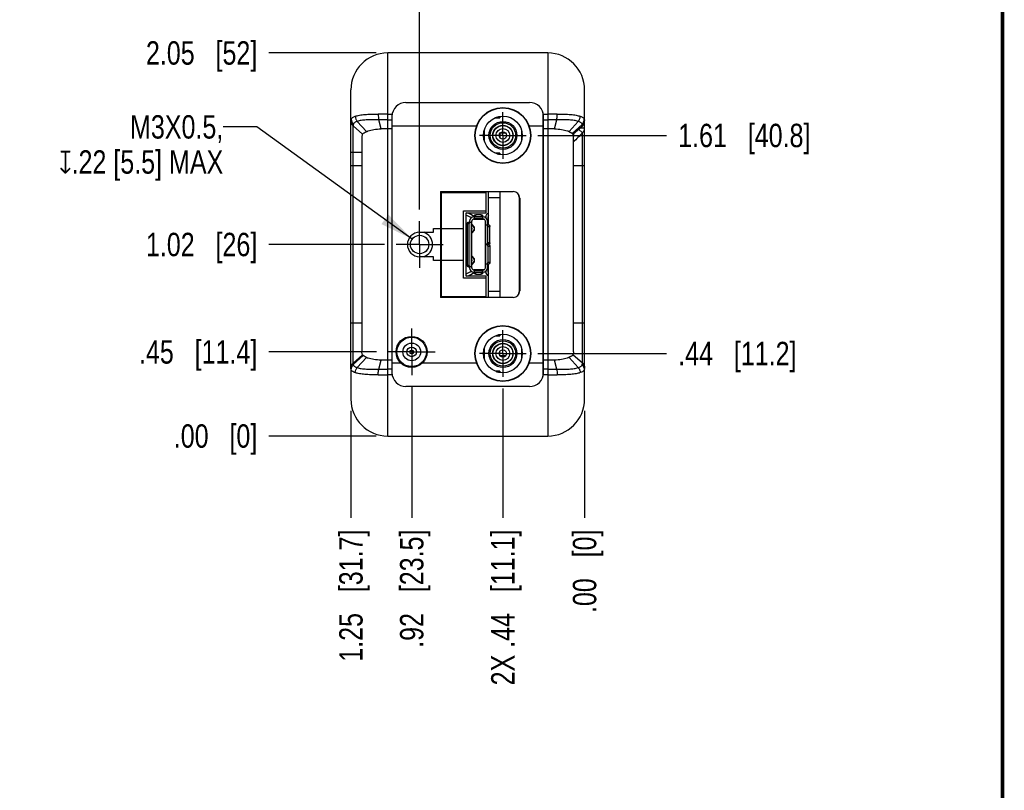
# Model space of a CAD drawing. Header units: inches. Extents: x 0.2 to 16.8, y 0.2 to 10.8.
# Tile 9 of 10: x 11.5 to 16.8, y 3 to 7.1. Entities that reach past the tile are written whole.
import ezdxf

# ---------------------------------------------------------------- set-up
doc = ezdxf.new("R2010")
doc.units = ezdxf.units.IN
doc.header["$LTSCALE"] = 0.935
doc.header["$MEASUREMENT"] = 0
doc.linetypes.add('CENTER', pattern=[0.6, 0.375, -0.075, 0.075, -0.075])
doc.layers.get('0').update_dxf_attribs({"linetype": 'CONTINUOUS'})
for name, color, linetype in [('DEFAULT_1', 7, 'CENTER'), ('DETAIL', 7, 'CONTINUOUS'), ('DIMENSIONS', 7, 'CONTINUOUS')]:
    doc.layers.add(name, color=color, linetype=linetype)
doc.styles.get("Standard").update_dxf_attribs({"font": 'txt', "width": 0.8})
doc.dimstyles.new('DIMSTYLE_2', dxfattribs={"dimtxt": 0.125, "dimasz": 0.18, "dimexe": 0.125, "dimexo": 0.0625, "dimgap": 0.03125, "dimtad": 0, "dimtih": 1, "dimtoh": 1, "dimzin": 4, "dimdsep": 46, "dimtxsty": 'STANDARD', "dimblk": '_FILLED', "dimblk1": '_FILLED', "dimblk2": '_FILLED', "dimcen": 0.09, "dimadec": 0, "dimazin": 0, "dimtp": 0.01, "dimtm": 0.01, "dimtfac": 1, "dimtofl": 0, "dimtmove": 0, "dimatfit": 3, "dimldrblk": '_FILLED', "dimfxl": 1, "dimtolj": 1, "dimtzin": 4, "dimarcsym": 0})
doc.dimstyles.get("Standard").update_dxf_attribs({"dimtxt": 0.125, "dimasz": 0.18, "dimexe": 0.125, "dimexo": 0.0625, "dimgap": 0.09, "dimtad": 0, "dimtih": 1, "dimtoh": 1, "dimdec": 3, "dimzin": 4, "dimdsep": 46, "dimtxsty": 'STANDARD', "dimblk": '_FILLED', "dimblk1": '_FILLED', "dimblk2": '_FILLED', "dimcen": 0.09, "dimadec": 0, "dimazin": 0, "dimtol": 1, "dimtp": 0.01, "dimtm": 0.01, "dimtfac": 1, "dimtdec": 3, "dimtofl": 0, "dimtmove": 0, "dimatfit": 3, "dimldrblk": '_FILLED', "dimfxl": 1, "dimtolj": 1, "dimtzin": 4, "dimarcsym": 0})

# ---------------------------------------------------------------- blocks, each defined once
blk = doc.blocks.new('*D3')
at = {"layer": 'DIMENSIONS', "color": 2, "linetype": 'CONTINUOUS'}
blk.add_line((13.4497, 5.8869), (12.8327, 5.8869), dxfattribs=at)
at = {"layer": 'DIMENSIONS', "color": 2, "linetype": 'CONTINUOUS', "insert": (12.7702, 5.9494), "char_height": 0.125, "width": 0.925, "attachment_point": 3, "line_spacing_factor": 0.9}
blk.add_mtext('1.02{\\Ftxt.shx;\\W1.000000;\\H0.125000; }[26]', dxfattribs=at)
blk = doc.blocks.new('_FILLED')
at = {"color": 0, "linetype": 'BYBLOCK'}
blk.add_solid([(0, 0), (-1, 0.174), (-1, -0.174)], dxfattribs=at)
blk = doc.blocks.new('*D4')
at = {"layer": 'DIMENSIONS', "color": 2, "linetype": 'CONTINUOUS'}
blk.add_line((13.4045, 4.8633), (12.8327, 4.8633), dxfattribs=at)
at = {"layer": 'DIMENSIONS', "color": 2, "linetype": 'CONTINUOUS', "insert": (12.7702, 4.9258), "char_height": 0.125, "width": 0.725, "attachment_point": 3, "line_spacing_factor": 0.9}
blk.add_mtext('.00{\\Ftxt.shx;\\W1.000000;\\H0.125000; }[0]', dxfattribs=at)
blk = doc.blocks.new('*D5')
at = {"layer": 'DIMENSIONS', "color": 2, "linetype": 'CONTINUOUS'}
blk.add_line((13.4045, 6.9106), (12.8327, 6.9106), dxfattribs=at)
at = {"layer": 'DIMENSIONS', "color": 2, "linetype": 'CONTINUOUS', "insert": (12.7702, 6.9731), "char_height": 0.125, "width": 0.925, "attachment_point": 3, "line_spacing_factor": 0.9}
blk.add_mtext('2.05{\\Ftxt.shx;\\W1.000000;\\H0.125000; }[52]', dxfattribs=at)
blk = doc.blocks.new('*D6')
at = {"layer": 'DIMENSIONS', "color": 2, "linetype": 'CONTINUOUS'}
blk.add_line((13.4072, 5.3129), (12.8327, 5.3129), dxfattribs=at)
at = {"layer": 'DIMENSIONS', "color": 2, "linetype": 'CONTINUOUS', "insert": (12.7702, 5.3754), "char_height": 0.125, "width": 1.025, "attachment_point": 3, "line_spacing_factor": 0.9}
blk.add_mtext('.45{\\Ftxt.shx;\\W1.000000;\\H0.125000; }[11.4]', dxfattribs=at)
blk = doc.blocks.new('*D7')
at = {"layer": 'DIMENSIONS', "color": 2, "linetype": 'CONTINUOUS'}
blk.add_line((14.2692, 5.3043), (14.9557, 5.3043), dxfattribs=at)
at = {"layer": 'DIMENSIONS', "color": 2, "linetype": 'CONTINUOUS', "insert": (15.0182, 5.3668), "char_height": 0.125, "width": 1.025, "attachment_point": 1, "line_spacing_factor": 0.9}
blk.add_mtext('.44{\\Ftxt.shx;\\W1.000000;\\H0.125000; }[11.2]', dxfattribs=at)
blk = doc.blocks.new('*D8')
at = {"layer": 'DIMENSIONS', "color": 2, "linetype": 'CONTINUOUS'}
blk.add_line((14.2692, 6.4696), (14.9557, 6.4696), dxfattribs=at)
at = {"layer": 'DIMENSIONS', "color": 2, "linetype": 'CONTINUOUS', "insert": (15.0182, 6.5321), "char_height": 0.125, "width": 1.125, "attachment_point": 1, "line_spacing_factor": 0.9}
blk.add_mtext('1.61{\\Ftxt.shx;\\W1.000000;\\H0.125000; }[40.8]', dxfattribs=at)
blk = doc.blocks.new('*D9')
at = {"layer": 'DIMENSIONS', "color": 2, "linetype": 'CONTINUOUS'}
blk.add_line((14.0817, 5.1167), (14.0817, 4.4258), dxfattribs=at)
at = {"layer": 'DIMENSIONS', "color": 2, "linetype": 'CONTINUOUS', "insert": (14.0192, 4.3633), "char_height": 0.125, "width": 1.325, "attachment_point": 3, "rotation": 90, "line_spacing_factor": 0.9}
blk.add_mtext('2X .44{\\Ftxt.shx;\\W1.000000;\\H0.125000; }[11.1]', dxfattribs=at)
blk = doc.blocks.new('*D10')
at = {"layer": 'DIMENSIONS', "color": 2, "linetype": 'CONTINUOUS'}
blk.add_line((14.5182, 4.9977), (14.5182, 4.4258), dxfattribs=at)
at = {"layer": 'DIMENSIONS', "color": 2, "linetype": 'CONTINUOUS', "insert": (14.4557, 4.3633), "char_height": 0.125, "width": 0.725, "attachment_point": 3, "rotation": 90, "line_spacing_factor": 0.9}
blk.add_mtext('.00{\\Ftxt.shx;\\W1.000000;\\H0.125000; }[0]', dxfattribs=at)
blk = doc.blocks.new('*D11')
at = {"layer": 'DIMENSIONS', "color": 2, "linetype": 'CONTINUOUS'}
blk.add_line((13.5948, 5.1254), (13.5948, 4.4258), dxfattribs=at)
at = {"layer": 'DIMENSIONS', "color": 2, "linetype": 'CONTINUOUS', "insert": (13.5323, 4.3633), "char_height": 0.125, "width": 1.025, "attachment_point": 3, "rotation": 90, "line_spacing_factor": 0.9}
blk.add_mtext('.92{\\Ftxt.shx;\\W1.000000;\\H0.125000; }[23.5]', dxfattribs=at)
blk = doc.blocks.new('*D12')
at = {"layer": 'DIMENSIONS', "color": 2, "linetype": 'CONTINUOUS'}
blk.add_line((13.2702, 4.9977), (13.2702, 4.4258), dxfattribs=at)
at = {"layer": 'DIMENSIONS', "color": 2, "linetype": 'CONTINUOUS', "insert": (13.2077, 4.3633), "char_height": 0.125, "width": 1.125, "attachment_point": 3, "rotation": 90, "line_spacing_factor": 0.9}
blk.add_mtext('1.25{\\Ftxt.shx;\\W1.000000;\\H0.125000; }[31.7]', dxfattribs=at)
blk = doc.blocks.new('*D13')
at = {"layer": 'DIMENSIONS', "color": 2, "linetype": 'CONTINUOUS'}
blk.add_line((13.6373, 6.0745), (13.6373, 7.3481), dxfattribs=at)
at = {"layer": 'DIMENSIONS', "color": 2, "linetype": 'CONTINUOUS', "insert": (13.5748, 7.4106), "char_height": 0.125, "width": 1.025, "attachment_point": 1, "rotation": 90, "line_spacing_factor": 0.9}
blk.add_mtext('.88{\\Ftxt.shx;\\W1.000000;\\H0.125000; }[22.4]', dxfattribs=at)

msp = doc.modelspace()

# ---------------------------------------------------------------- linework, layer by layer
at = {"color": 9, "linetype": 'CONTINUOUS'}
for p, q in [((13.467, 4.8633), (13.467, 6.9106)), ((14.3213, 6.9106), (14.3213, 4.8633)), ((13.467, 6.5842), (13.4906, 6.5842)), ((14.2977, 6.5842), (14.3213, 6.5842)), ((13.2702, 6.5562), (13.2716, 6.5562)), ((13.2817, 5.2525), (13.2817, 6.5213)), ((13.4211, 6.5536), (13.419, 6.5536)), ((13.467, 6.5536), (13.4211, 6.5536)), ((13.467, 6.5536), (13.4895, 6.5536)), ((14.2989, 6.5536), (14.3213, 6.5536)), ((14.3693, 6.5536), (14.3213, 6.5536)), ((14.452, 6.4806), (14.5053, 6.5291)), ((14.5167, 6.5562), (14.5182, 6.5562)), ((14.518, 6.5516), (14.5182, 6.5491)), ((13.4895, 6.5208), (13.9433, 6.5208)), ((14.2203, 6.5208), (14.2995, 6.5208)), ((14.5067, 6.4829), (14.486, 6.5033)), ((14.4941, 6.5104), (14.5182, 6.5104)), ((14.5067, 5.2525), (14.5067, 6.4829)), ((13.3292, 6.3791), (13.2702, 6.3791)), ((14.0044, 6.1381), (14.0664, 6.1381)), ((13.8723, 6.0661), (13.992, 6.0661)), ((13.8926, 5.9991), (13.9022, 5.9991)), ((13.9133, 6.007), (13.9133, 5.7669)), ((13.973, 6.0253), (13.9297, 6.0253)), ((13.9376, 6.0362), (13.9376, 6.0459)), ((13.9651, 6.0459), (13.9651, 6.0362)), ((13.9912, 5.8879), (13.9912, 5.9913)), ((14.0022, 5.9834), (14.0119, 5.9834)), ((14.0119, 5.8958), (14.0022, 5.8958)), ((13.9912, 5.7826), (13.9912, 5.886)), ((14.0022, 5.8781), (14.0119, 5.8781)), ((14.0119, 5.7905), (14.0022, 5.7905)), ((13.9022, 5.7747), (13.8926, 5.7747)), ((13.9297, 5.7486), (13.973, 5.7486)), ((13.9376, 5.728), (13.9376, 5.7377)), ((13.9651, 5.7377), (13.9651, 5.728)), ((13.992, 5.7078), (13.8723, 5.7078)), ((14.0664, 5.6358), (14.0044, 5.6358)), ((13.3292, 5.4667), (13.2702, 5.4667)), ((14.5182, 5.4667), (14.4591, 5.4667)), ((13.3363, 5.2933), (13.2831, 5.2448)), ((14.484, 5.2288), (14.4352, 5.2827)), ((13.2703, 5.2223), (13.2702, 5.2248)), ((13.2716, 5.2176), (13.2702, 5.2176)), ((13.419, 5.2203), (13.467, 5.2203)), ((13.4895, 5.2203), (13.467, 5.2203)), ((13.5436, 5.2531), (13.4895, 5.2531)), ((13.9433, 5.2531), (13.6459, 5.2531)), ((14.2995, 5.2531), (14.2203, 5.2531)), ((14.3213, 5.2203), (14.2989, 5.2203)), ((14.3213, 5.2203), (14.368, 5.2203)), ((14.368, 5.2203), (14.3693, 5.2203)), ((14.5182, 5.2176), (14.5167, 5.2176)), ((13.4906, 5.1897), (13.467, 5.1897)), ((14.3213, 5.1897), (14.2977, 5.1897))]:
    msp.add_line(p, q, dxfattribs=at)
at = {"color": 6, "linetype": 'CONTINUOUS'}
for p, q in [((14.3213, 6.9106), (13.467, 6.9106)), ((13.5643, 6.646), (14.2241, 6.646)), ((13.3532, 6.4911), (13.3042, 6.545)), ((13.4312, 6.5054), (13.419, 6.5536)), ((13.4895, 6.5712), (13.4895, 5.2027)), ((14.2989, 5.2027), (14.2989, 6.5712)), ((14.3572, 6.5054), (14.3693, 6.5536)), ((14.4352, 6.4911), (14.484, 6.545)), ((13.4895, 6.5054), (13.4313, 6.5054)), ((14.3571, 6.5054), (14.2989, 6.5054)), ((14.4477, 6.4836), (14.452, 6.4806)), ((14.4591, 6.4799), (14.4591, 6.4649)), ((13.3292, 6.4603), (13.3292, 5.3136)), ((14.4591, 5.3136), (14.4591, 6.4603)), ((13.3326, 5.297), (13.2817, 5.2525)), ((13.3043, 5.2288), (13.3532, 5.2827)), ((13.3406, 5.2903), (13.3363, 5.2933)), ((13.419, 5.2203), (13.4312, 5.2685)), ((13.4895, 5.2685), (13.4313, 5.2685)), ((14.3571, 5.2685), (14.2989, 5.2685)), ((14.3693, 5.2203), (14.3572, 5.2685)), ((14.5067, 5.2525), (14.4557, 5.297)), ((13.2702, 5.2247), (13.2702, 5.2259)), ((14.2241, 5.1279), (13.5643, 5.1279)), ((13.467, 4.8633), (14.3213, 4.8633))]:
    msp.add_line(p, q, dxfattribs=at)
at = {"color": 7, "linetype": 'CONTINUOUS'}
for p, q in [((13.2702, 5.2259), (13.2702, 6.7137)), ((14.5182, 5.0602), (14.5182, 6.7137)), ((14.2951, 6.5923), (14.2951, 5.1816)), ((13.2818, 6.5213), (13.3326, 6.4769)), ((14.0413, 6.5643), (14.0664, 6.5643)), ((14.0506, 6.5671), (14.0664, 6.5671)), ((14.0664, 6.5718), (14.0664, 6.5643)), ((14.4557, 6.4769), (14.5065, 6.5213)), ((13.9837, 6.4381), (13.9837, 6.5011)), ((14.0664, 6.4817), (14.0664, 6.4579)), ((14.0971, 6.4822), (14.0672, 6.4822)), ((14.1806, 6.4996), (14.1806, 6.4396)), ((14.1833, 6.4822), (14.1806, 6.4822)), ((14.0664, 6.3753), (14.0396, 6.3753)), ((14.0505, 6.3722), (14.0664, 6.3722)), ((14.0664, 6.3753), (14.0664, 6.3676)), ((13.3292, 6.3072), (13.2702, 6.3072)), ((14.5182, 6.3072), (14.4591, 6.3072)), ((13.7491, 6.1696), (13.7491, 5.6043)), ((13.7542, 6.1645), (13.7491, 6.1696)), ((13.7491, 6.1696), (14.1375, 6.1696)), ((13.7542, 5.6094), (13.7542, 6.1645)), ((13.7542, 6.1645), (13.992, 6.1645)), ((13.8814, 6.1696), (13.8814, 6.1645)), ((13.992, 6.0559), (13.992, 6.1696)), ((14.0044, 5.9913), (14.0044, 6.1696)), ((14.0664, 6.1696), (14.0664, 5.6043)), ((14.1684, 6.1401), (14.1684, 5.6338)), ((14.1721, 6.135), (14.1721, 5.6389)), ((13.8723, 5.7078), (13.8723, 6.0661)), ((13.8863, 5.7183), (13.8863, 6.0559)), ((13.8863, 6.0559), (13.992, 6.0559)), ((13.8926, 5.7747), (13.8926, 5.9991)), ((13.8971, 6.007), (13.904, 6.007)), ((13.9022, 5.7747), (13.9022, 5.9991)), ((13.904, 6.0109), (13.904, 6.007)), ((13.9068, 6.007), (13.9158, 6.007)), ((13.9158, 5.7629), (13.9158, 6.0109)), ((13.9158, 5.9952), (13.9304, 5.9795)), ((13.9297, 6.0346), (13.9276, 6.0346)), ((13.9276, 6.0228), (13.9297, 6.0228)), ((13.9276, 6.0218), (13.9816, 6.0218)), ((13.9297, 6.0228), (13.9297, 6.0414)), ((13.9297, 6.0228), (13.973, 6.0228)), ((13.9651, 6.0459), (13.9376, 6.0459)), ((13.9376, 6.0362), (13.9651, 6.0362)), ((13.973, 6.0414), (13.973, 6.0228)), ((13.9768, 6.0346), (13.973, 6.0346)), ((13.973, 6.0228), (13.9755, 6.0228)), ((13.9886, 5.7629), (13.9886, 6.0109)), ((13.9906, 6.0296), (13.9906, 6.0336)), ((14.0004, 5.9913), (14.0004, 6.0109)), ((14.0024, 6.0031), (14.0004, 6.0031)), ((14.0024, 6.0336), (14.0024, 6.0031)), ((13.6373, 5.9523), (13.7109, 5.9523)), ((13.7109, 5.9523), (13.7109, 5.9722)), ((13.7109, 5.9722), (13.7491, 5.9722)), ((13.7542, 5.9721), (13.8723, 5.9721)), ((13.9304, 5.9637), (13.9158, 5.948)), ((13.9248, 5.9829), (13.917, 5.9904)), ((13.917, 5.9528), (13.9248, 5.9603)), ((13.9304, 5.9637), (13.9304, 5.9795)), ((13.9886, 5.9913), (13.9977, 5.9913)), ((14.0004, 5.9913), (14.0073, 5.9913)), ((14.0022, 5.8958), (14.0022, 5.9834)), ((14.0119, 5.8958), (14.0119, 5.9834)), ((13.9977, 5.8879), (13.9886, 5.8879)), ((13.9886, 5.886), (13.9977, 5.886)), ((14.0006, 5.8842), (14, 5.8849)), ((14.0073, 5.8879), (14.0004, 5.8879)), ((14.0004, 5.886), (14.0073, 5.886)), ((14.0014, 5.8826), (14.0006, 5.8842)), ((14.0022, 5.8781), (14.0022, 5.7905)), ((14.0024, 5.886), (14.0024, 5.8879)), ((14.0044, 5.8879), (14.0044, 5.886)), ((14.0119, 5.8781), (14.0119, 5.7905)), ((13.7109, 5.8216), (13.6373, 5.8216)), ((13.7109, 5.8017), (13.7109, 5.8216)), ((13.7491, 5.8017), (13.7109, 5.8017)), ((13.8723, 5.8018), (13.7542, 5.8018)), ((13.9158, 5.8259), (13.9304, 5.8102)), ((13.9304, 5.7944), (13.9158, 5.7787)), ((13.9248, 5.8136), (13.917, 5.8211)), ((13.917, 5.7835), (13.9248, 5.791)), ((13.9304, 5.7944), (13.9304, 5.8102)), ((13.904, 5.7669), (13.8971, 5.7669)), ((13.904, 5.7629), (13.904, 5.7669)), ((13.9158, 5.7669), (13.9068, 5.7669)), ((13.9816, 5.7521), (13.9276, 5.7521)), ((13.9297, 5.7511), (13.9276, 5.7511)), ((13.9276, 5.7393), (13.9297, 5.7393)), ((13.973, 5.7511), (13.9297, 5.7511)), ((13.9297, 5.7325), (13.9297, 5.7511)), ((13.9651, 5.7377), (13.9376, 5.7377)), ((13.973, 5.7511), (13.973, 5.7325)), ((13.9768, 5.7511), (13.973, 5.7511)), ((13.973, 5.7393), (13.9755, 5.7393)), ((13.9977, 5.7826), (13.9886, 5.7826)), ((13.9906, 5.7443), (13.9906, 5.7403)), ((14.0073, 5.7826), (14.0004, 5.7826)), ((14.0004, 5.7629), (14.0004, 5.7826)), ((14.0004, 5.7708), (14.0024, 5.7708)), ((14.0024, 5.7708), (14.0024, 5.7403)), ((14.0044, 5.6043), (14.0044, 5.7826)), ((13.992, 5.7183), (13.8863, 5.7183)), ((13.9376, 5.728), (13.9651, 5.728)), ((13.992, 5.6043), (13.992, 5.7183)), ((13.7542, 5.6094), (13.7491, 5.6043)), ((14.1375, 5.6043), (13.7491, 5.6043)), ((13.7542, 5.6094), (13.992, 5.6094)), ((13.8814, 5.6094), (13.8814, 5.6043)), ((14.0429, 5.3989), (14.0664, 5.3989)), ((14.0493, 5.4019), (14.0664, 5.4019)), ((14.0664, 5.4054), (14.0664, 5.3989)), ((13.5869, 5.3208), (13.6027, 5.3208)), ((13.5869, 5.305), (13.5869, 5.3208)), ((13.6027, 5.3208), (13.6027, 5.305)), ((13.9837, 5.2752), (13.9837, 5.3334)), ((14.0664, 5.2926), (14.0664, 5.3163)), ((14.1806, 5.331), (14.1806, 5.2776)), ((13.6027, 5.305), (13.5869, 5.305)), ((14.0968, 5.2917), (14.0675, 5.2917)), ((14.1841, 5.2917), (14.1806, 5.2917)), ((13.2702, 5.2248), (13.2702, 5.0602)), ((14.0664, 5.21), (14.042, 5.21)), ((14.0484, 5.207), (14.0664, 5.207)), ((14.0664, 5.21), (14.0664, 5.2031)), ((14.5182, 5.2248), (14.5182, 5.2282))]:
    msp.add_line(p, q, dxfattribs=at)
at = {"color": 7, "linetype": 'CONTINUOUS', "const_width": 0.02}
msp.add_lwpolyline([(16.75, 0.2586), (16.75, 10.7586)], dxfattribs=at)
at = {"color": 7, "linetype": 'CONTINUOUS'}
for centre, radius in [((14.0817, 6.4696), 0.1495), ((14.0818, 6.4696), 0.1476), ((14.0818, 6.4696), 0.1033), ((14.0821, 6.4698), 0.0748), ((14.0821, 6.4698), 0.0679), ((14.0821, 6.4698), 0.0541), ((14.0821, 6.4698), 0.0531), ((14.0821, 6.4698), 0.037), ((14.0821, 6.4698), 0.0197), ((13.6373, 5.8869), 0.0492), ((14.0817, 5.3043), 0.1495), ((14.0818, 5.3043), 0.1476), ((13.5943, 5.3129), 0.0827), ((13.5948, 5.3129), 0.0787), ((14.0818, 5.3043), 0.1033), ((14.0821, 5.3045), 0.0748), ((14.0821, 5.3045), 0.0679), ((13.5948, 5.3129), 0.0472), ((13.5948, 5.3129), 0.0257), ((14.0821, 5.3045), 0.0541), ((14.0821, 5.3045), 0.0531), ((14.0821, 5.3045), 0.037), ((14.0821, 5.3045), 0.0197)]:
    msp.add_circle(centre, radius, dxfattribs=at)
at = {"color": 6, "linetype": 'CONTINUOUS'}
for centre, radius, start, end in [((13.467, 6.7137), 0.1969, 90, 180), ((14.3213, 6.7137), 0.1969, 0, 90), ((13.5643, 6.5712), 0.0748, 90, 180), ((14.2241, 6.5712), 0.0748, 0, 90), ((13.5643, 5.2027), 0.0748, 180, 270), ((14.2241, 5.2027), 0.0748, 270, 360), ((13.467, 5.0602), 0.1969, 180, 270), ((14.3213, 5.0602), 0.1969, 270, 360)]:
    msp.add_arc(centre, radius, start, end, dxfattribs=at)
at = {"color": 9, "linetype": 'CONTINUOUS'}
for centre, radius, start, end in [((13.4658, -11.4725), 18.0567, 89.9962, 90.15767), ((14.3217, -12.0808), 18.6649, 89.84496, 90.00117), ((13.3041, 6.5491), 0.0339, 180.0079, 185.2247), ((13.3044, 6.5491), 0.0342, 185.24, 196.1929), ((13.2866, 6.5495), 0.0164, 155.9824, 164.2963), ((13.6809, 6.503), 0.3995, 177.1301, 177.3854), ((13.5397, 6.5796), 0.1236, 185.3915, 186.5391), ((14.2492, 6.5796), 0.123, 353.4852, 354.6162), ((14.4876, 6.5228), 0.0187, 19.6012, 23.9838), ((14.4869, 6.5225), 0.0196, 13.6782, 19.5791), ((14.4854, 6.5222), 0.021, 8.0708, 13.6664), ((14.4835, 6.5219), 0.023, 2.8174, 8.063), ((14.1074, 6.503), 0.3995, 2.6145, 2.8697), ((14.4839, 6.5491), 0.0343, 343.6279, 354.7576), ((14.4842, 6.5491), 0.034, 354.7859, 359.9973), ((37.5183, -16.313), 32.3912, 135.26988, 135.38946), ((13.3041, 5.2248), 0.034, 174.3188, 179.9966), ((13.3044, 5.2247), 0.0343, 163.8101, 174.2938), ((13.6805, 5.2708), 0.3991, 182.6131, 182.8698), ((13.3007, 5.2511), 0.0187, 199.6012, 203.9839), ((13.3215, 5.2888), 0.0623, 252.269, 254.0254), ((13.4844, 5.2038), 0.0674, 165.8374, 167.8455), ((14.1079, 5.2708), 0.399, 357.1301, 357.3867), ((14.5017, 5.2243), 0.0164, 335.9824, 344.2963), ((14.4839, 5.2247), 0.0343, 5.7054, 16.3728), ((14.4842, 5.2248), 0.034, 0.0048, 5.6791), ((13.4666, 23.8546), 18.6649, 269.84496, 270.00117), ((14.3225, 23.246), 18.0563, 269.9962, 270.15767)]:
    msp.add_arc(centre, radius, start, end, dxfattribs=at)
at = {"color": 7, "linetype": 'CONTINUOUS'}
for centre, radius, start, end in [((13.3046, 6.5477), 0.0348, 213.4583, 219.7887), ((13.3056, 6.5485), 0.0361, 219.7851, 226.8821), ((13.3058, 6.5488), 0.0365, 226.8711, 228.9017), ((14.4825, 6.5488), 0.0365, 311.108, 313.127), ((14.4827, 6.5485), 0.0362, 313.1195, 319.1698), ((14.4837, 6.5477), 0.035, 319.1539, 326.5422), ((14.1375, 6.135), 0.0346, 0, 90), ((14.1389, 6.1401), 0.0295, 0, 54.9311), ((13.8259, 5.8869), 0.1811, 54.8854, 69.8197), ((14.0142, 6.0336), 0.0236, 114.5052, 180), ((13.8259, 5.8869), 0.1673, 58.5484, 68.6939), ((13.9276, 6.0109), 0.0236, 90, 180), ((13.9276, 6.0109), 0.0118, 90, 180), ((13.9774, 6.4964), 0.4736, 269.7739, 269.9294), ((13.9768, 6.0109), 0.0236, 360, 90), ((13.9768, 6.0109), 0.0118, 360, 90), ((14.0142, 6.0336), 0.0118, 146.0987, 180), ((13.6373, 5.8869), 0.0654, 90, 270), ((13.6373, 5.8869), 0.0689, 288.4666, 71.5334), ((13.8259, 5.8869), 0.0935, 44.1261, 49.234), ((13.9197, 5.9499), 0.00394, 133.9656, 149.5961), ((13.9138, 5.9716), 0.00394, 313.9656, 47.3653), ((13.9138, 5.9716), 0.0157, 313.9656, 46.0344), ((13.8259, 5.8869), 0.065, 339.4541, 20.6562), ((13.8259, 5.8869), 0.0935, 310.7796, 315.9156), ((13.9138, 5.8023), 0.00394, 313.9656, 47.3653), ((13.9138, 5.8023), 0.0157, 313.9656, 46.0344), ((13.8259, 5.8869), 0.1673, 291.2065, 301.4884), ((13.8259, 5.8869), 0.1811, 290.4737, 305.115), ((13.9276, 5.7629), 0.0236, 180, 270), ((13.9276, 5.7629), 0.0118, 180, 270), ((13.9197, 5.7806), 0.00394, 133.9656, 149.5887), ((13.9775, 5.2288), 0.5105, 90.0726, 90.2166), ((13.9768, 5.7629), 0.0236, 270, 0), ((13.9768, 5.7629), 0.0118, 270, 0), ((14.0142, 5.7403), 0.0236, 180, 245.4843), ((14.0142, 5.7403), 0.0118, 180, 213.9013), ((14.1375, 5.6389), 0.0346, 270, 360), ((14.1389, 5.6338), 0.0295, 305.0674, 360), ((14.8277, 5.226), 1.5575, 179.9187, 180.0438)]:
    msp.add_arc(centre, radius, start, end, dxfattribs=at)
at = {"color": 9, "linetype": 'CONTINUOUS'}
for points, knots in [([(13.2931, 6.5719), (13.3003, 6.5746), (13.3174, 6.5787), (13.346, 6.582), (13.3796, 6.5836), (13.4036, 6.584), (13.4161, 6.5841)], [0, 0, 0, 0, 0.187284, 0.421373, 0.6961, 1, 1, 1, 1]), ([(13.4161, 6.5841), (13.4161, 6.5827), (13.416, 6.5774), (13.4163, 6.572), (13.4167, 6.568)], [0, 0, 0, 0, 0.253471, 1, 1, 1, 1]), ([(14.3717, 6.5681), (14.3718, 6.5694), (14.3722, 6.5747), (14.3723, 6.58), (14.3723, 6.5841)], [0, 0, 0, 0, 0.244106, 1, 1, 1, 1]), ([(14.3722, 6.5841), (14.3848, 6.584), (14.4087, 6.5836), (14.4423, 6.5819), (14.471, 6.5787), (14.488, 6.5746), (14.4953, 6.5719)], [0, 0, 0, 0, 0.303947, 0.578819, 0.812759, 1, 1, 1, 1]), ([(13.2702, 6.5491), (13.2702, 6.5495), (13.2702, 6.5512), (13.2705, 6.5528), (13.2708, 6.554)], [0, 0, 0, 0, 0.256021, 1, 1, 1, 1]), ([(13.2716, 6.5562), (13.2724, 6.5579), (13.2745, 6.5613), (13.2793, 6.5655), (13.2856, 6.5691), (13.2904, 6.5711), (13.2931, 6.5719)], [0, 0, 0, 0, 0.20278, 0.43063, 0.693962, 1, 1, 1, 1]), ([(13.2716, 6.5562), (13.2718, 6.5515), (13.2742, 6.5418), (13.2801, 6.5338), (13.2836, 6.5304)], [0, 0, 0, 0, 0.494139, 1, 1, 1, 1]), ([(13.2836, 6.5304), (13.2834, 6.5298), (13.2824, 6.5275), (13.282, 6.5249), (13.2819, 6.523)], [0, 0, 0, 0, 0.244435, 1, 1, 1, 1]), ([(13.3042, 6.545), (13.3017, 6.5442), (13.297, 6.5426), (13.291, 6.5393), (13.2864, 6.5353), (13.2843, 6.5321), (13.2836, 6.5304)], [0, 0, 0, 0, 0.305007, 0.56487, 0.791198, 1, 1, 1, 1]), ([(13.2931, 6.5719), (13.2934, 6.567), (13.2957, 6.5572), (13.301, 6.5487), (13.3043, 6.545)], [0, 0, 0, 0, 0.500141, 1, 1, 1, 1]), ([(13.419, 6.5536), (13.4073, 6.5536), (13.385, 6.5536), (13.3537, 6.5529), (13.3271, 6.5507), (13.3111, 6.5474), (13.3043, 6.545)], [0, 0, 0, 0, 0.305241, 0.579691, 0.812881, 1, 1, 1, 1]), ([(13.4169, 6.5656), (13.4171, 6.5645), (13.4176, 6.5605), (13.4183, 6.5565), (13.4191, 6.5536)], [0, 0, 0, 0, 0.269904, 1, 1, 1, 1]), ([(14.3693, 6.5536), (14.3695, 6.5545), (14.3705, 6.5585), (14.3711, 6.5625), (14.3714, 6.5656)], [0, 0, 0, 0, 0.228309, 1, 1, 1, 1]), ([(14.484, 6.545), (14.4772, 6.5474), (14.4613, 6.5506), (14.4346, 6.5529), (14.4034, 6.5536), (14.3811, 6.5536), (14.3693, 6.5536)], [0, 0, 0, 0, 0.18704, 0.42014, 0.694798, 1, 1, 1, 1]), ([(14.484, 6.545), (14.4873, 6.5487), (14.4926, 6.5572), (14.4949, 6.567), (14.4953, 6.5719)], [0, 0, 0, 0, 0.500012, 1, 1, 1, 1]), ([(14.5048, 6.5304), (14.504, 6.5321), (14.5019, 6.5354), (14.4972, 6.5394), (14.4911, 6.5427), (14.4865, 6.5443), (14.484, 6.545)], [0, 0, 0, 0, 0.21109, 0.439828, 0.699933, 1, 1, 1, 1]), ([(14.4953, 6.5719), (14.4979, 6.571), (14.5028, 6.5691), (14.5091, 6.5655), (14.5139, 6.5613), (14.516, 6.5579), (14.5167, 6.5562)], [0, 0, 0, 0, 0.307839, 0.571707, 0.797712, 1, 1, 1, 1]), ([(14.5048, 6.5304), (14.5083, 6.5338), (14.5141, 6.5418), (14.5165, 6.5515), (14.5167, 6.5562)], [0, 0, 0, 0, 0.505864, 1, 1, 1, 1]), ([(14.5067, 6.4829), (14.5103, 6.4865), (14.5161, 6.4951), (14.5182, 6.5053), (14.5182, 6.5104)], [0, 0, 0, 0, 0.500839, 1, 1, 1, 1]), ([(13.2715, 5.2343), (13.2724, 5.2375), (13.2752, 5.2435), (13.2795, 5.2486), (13.2819, 5.2508)], [0, 0, 0, 0, 0.499992, 1, 1, 1, 1]), ([(13.2716, 5.2176), (13.2718, 5.2224), (13.2742, 5.2321), (13.2801, 5.2401), (13.2836, 5.2435)], [0, 0, 0, 0, 0.494167, 1, 1, 1, 1]), ([(13.2931, 5.202), (13.2904, 5.2028), (13.2846, 5.2051), (13.2767, 5.2099), (13.2727, 5.2151), (13.2716, 5.2176)], [0, 0, 0, 0, 0.310046, 0.689944, 1, 1, 1, 1]), ([(13.2819, 5.2508), (13.2819, 5.2503), (13.2821, 5.2483), (13.2826, 5.2462), (13.2831, 5.2448)], [0, 0, 0, 0, 0.257177, 1, 1, 1, 1]), ([(13.2836, 5.2435), (13.2843, 5.2419), (13.2863, 5.2388), (13.2905, 5.2349), (13.296, 5.2317), (13.3002, 5.2301), (13.3025, 5.2294)], [0, 0, 0, 0, 0.214279, 0.444515, 0.703574, 1, 1, 1, 1]), ([(13.2931, 5.202), (13.2934, 5.2069), (13.2957, 5.2167), (13.3011, 5.2252), (13.3044, 5.2288)], [0, 0, 0, 0, 0.500022, 1, 1, 1, 1]), ([(13.3043, 5.2288), (13.3112, 5.2264), (13.3273, 5.2232), (13.3541, 5.221), (13.3853, 5.2203), (13.4074, 5.2203), (13.419, 5.2203)], [0, 0, 0, 0, 0.189077, 0.424798, 0.698753, 1, 1, 1, 1]), ([(13.4161, 5.1898), (13.416, 5.1941), (13.4162, 5.1997), (13.4166, 5.2054), (13.4168, 5.2068)], [0, 0, 0, 0, 0.753369, 1, 1, 1, 1]), ([(13.4168, 5.2068), (13.4169, 5.2078), (13.4173, 5.2115), (13.4179, 5.2153), (13.4185, 5.218)], [0, 0, 0, 0, 0.2683, 1, 1, 1, 1]), ([(14.3693, 5.2203), (14.3811, 5.2203), (14.4034, 5.2203), (14.4346, 5.221), (14.4613, 5.2232), (14.4772, 5.2265), (14.484, 5.2288)], [0, 0, 0, 0, 0.305187, 0.579646, 0.812869, 1, 1, 1, 1]), ([(14.3693, 5.2203), (14.3705, 5.2157), (14.372, 5.2055), (14.3723, 5.1953), (14.3722, 5.1898)], [0, 0, 0, 0, 0.464083, 1, 1, 1, 1]), ([(14.484, 5.2289), (14.4865, 5.2296), (14.4911, 5.2312), (14.4972, 5.2345), (14.5019, 5.2385), (14.504, 5.2418), (14.5048, 5.2435)], [0, 0, 0, 0, 0.30029, 0.560297, 0.788866, 1, 1, 1, 1]), ([(14.484, 5.2289), (14.4873, 5.2252), (14.4926, 5.2167), (14.495, 5.2069), (14.4953, 5.202)], [0, 0, 0, 0, 0.500017, 1, 1, 1, 1]), ([(14.5167, 5.2176), (14.516, 5.216), (14.5132, 5.2116), (14.5059, 5.206), (14.4991, 5.2032), (14.4953, 5.202)], [0, 0, 0, 0, 0.202559, 0.554789, 1, 1, 1, 1]), ([(14.5047, 5.2435), (14.505, 5.244), (14.5059, 5.2464), (14.5063, 5.2489), (14.5064, 5.2508)], [0, 0, 0, 0, 0.244434, 1, 1, 1, 1]), ([(14.5048, 5.2435), (14.5083, 5.2401), (14.5141, 5.2321), (14.5165, 5.2224), (14.5167, 5.2176)], [0, 0, 0, 0, 0.505853, 1, 1, 1, 1]), ([(14.5064, 5.2508), (14.5089, 5.2486), (14.5131, 5.2436), (14.5159, 5.2375), (14.5168, 5.2344)], [0, 0, 0, 0, 0.499966, 1, 1, 1, 1]), ([(14.5182, 5.2248), (14.5182, 5.2244), (14.5181, 5.2227), (14.5179, 5.2211), (14.5175, 5.2199)], [0, 0, 0, 0, 0.256021, 1, 1, 1, 1]), ([(13.4161, 5.1898), (13.4036, 5.1899), (13.3796, 5.1903), (13.346, 5.1919), (13.3174, 5.1952), (13.3003, 5.1992), (13.2931, 5.202)], [0, 0, 0, 0, 0.303947, 0.578818, 0.812759, 1, 1, 1, 1]), ([(14.4953, 5.202), (14.488, 5.1992), (14.471, 5.1952), (14.4423, 5.1919), (14.4087, 5.1903), (14.3848, 5.1899), (14.3722, 5.1898)], [0, 0, 0, 0, 0.187284, 0.421384, 0.696099, 1, 1, 1, 1])]:
    msp.add_open_spline(points, degree=3, knots=knots, dxfattribs=at)
at = {"color": 7, "linetype": 'CONTINUOUS'}
for points in [[(13.2702, 6.546), (13.2702, 6.5429), (13.2706, 6.5398), (13.2715, 6.5369)], [(14.5168, 6.5369), (14.5177, 6.5398), (14.5182, 6.5429), (14.5182, 6.546)]]:
    msp.add_open_spline(points, degree=3, dxfattribs=at)
at = {"color": 9, "linetype": 'CONTINUOUS'}
for points in [[(13.2715, 6.5396), (13.2724, 6.5365), (13.2738, 6.5334), (13.2755, 6.5307)], [(13.2755, 6.5307), (13.2773, 6.5279), (13.2795, 6.5253), (13.2819, 6.523)], [(14.5064, 6.523), (14.5089, 6.5253), (14.511, 6.5278), (14.5128, 6.5306)], [(14.5128, 6.5306), (14.5145, 6.5333), (14.5159, 6.5364), (14.5168, 6.5395)], [(14.5167, 6.5562), (14.5174, 6.5548), (14.5178, 6.5532), (14.518, 6.5516)], [(13.2716, 5.2176), (13.271, 5.2191), (13.2705, 5.2207), (13.2703, 5.2223)]]:
    msp.add_open_spline(points, degree=3, dxfattribs=at)
at = {"color": 7, "linetype": 'CONTINUOUS'}
for points, knots in [([(13.2715, 6.5369), (13.2722, 6.5347), (13.2735, 6.5318), (13.2751, 6.5291), (13.2755, 6.5285)], [0, 0, 0, 0, 0.746937, 1, 1, 1, 1]), ([(14.5128, 6.5285), (14.5133, 6.5291), (14.5149, 6.5318), (14.5162, 6.5347), (14.5168, 6.5369)], [0, 0, 0, 0, 0.253085, 1, 1, 1, 1]), ([(13.3326, 6.4769), (13.3312, 6.475), (13.3295, 6.4693), (13.3292, 6.4636), (13.3292, 6.4603)], [0, 0, 0, 0, 0.423038, 1, 1, 1, 1]), ([(14.4591, 6.4603), (14.4591, 6.4636), (14.4589, 6.4693), (14.4572, 6.475), (14.4557, 6.4769)], [0, 0, 0, 0, 0.576952, 1, 1, 1, 1]), ([(13.8926, 5.9991), (13.8926, 6.0002), (13.8928, 6.0021), (13.8937, 6.0046), (13.8951, 6.0065), (13.8965, 6.007), (13.8971, 6.007)], [0, 0, 0, 0, 0.307202, 0.58572, 0.813992, 1, 1, 1, 1]), ([(13.9028, 6.0031), (13.9027, 6.0028), (13.9024, 6.0015), (13.9022, 6.0002), (13.9022, 5.9991)], [0, 0, 0, 0, 0.241313, 1, 1, 1, 1]), ([(13.9068, 6.007), (13.9059, 6.007), (13.904, 6.006), (13.9032, 6.0041), (13.9028, 6.0031)], [0, 0, 0, 0, 0.429547, 1, 1, 1, 1]), ([(13.9297, 6.0414), (13.9297, 6.042), (13.9302, 6.0434), (13.9321, 6.0448), (13.9346, 6.0457), (13.9365, 6.0459), (13.9376, 6.0459)], [0, 0, 0, 0, 0.185055, 0.41335, 0.691604, 1, 1, 1, 1]), ([(13.9331, 6.0354), (13.9322, 6.035), (13.9306, 6.0342), (13.9297, 6.0325), (13.9297, 6.0317)], [0, 0, 0, 0, 0.566948, 1, 1, 1, 1]), ([(13.9376, 6.0362), (13.9372, 6.0362), (13.9357, 6.0361), (13.9341, 6.0358), (13.9331, 6.0354)], [0, 0, 0, 0, 0.258296, 1, 1, 1, 1]), ([(13.9651, 6.0459), (13.9661, 6.0459), (13.9681, 6.0457), (13.9706, 6.0448), (13.9724, 6.0434), (13.973, 6.042), (13.973, 6.0414)], [0, 0, 0, 0, 0.308269, 0.586833, 0.815105, 1, 1, 1, 1]), ([(13.9691, 6.0356), (13.9688, 6.0357), (13.9675, 6.036), (13.9661, 6.0362), (13.9651, 6.0362)], [0, 0, 0, 0, 0.241032, 1, 1, 1, 1]), ([(13.973, 6.0317), (13.973, 6.0325), (13.9719, 6.0344), (13.9701, 6.0352), (13.9691, 6.0356)], [0, 0, 0, 0, 0.428404, 1, 1, 1, 1]), ([(14.0014, 5.9879), (14.001, 5.9888), (14.0002, 5.9904), (13.9984, 5.9913), (13.9977, 5.9913)], [0, 0, 0, 0, 0.564743, 1, 1, 1, 1]), ([(14.0022, 5.9834), (14.0022, 5.9838), (14.0021, 5.9853), (14.0018, 5.9868), (14.0014, 5.9879)], [0, 0, 0, 0, 0.258554, 1, 1, 1, 1]), ([(14.0073, 5.9913), (14.0079, 5.9913), (14.0093, 5.9907), (14.0107, 5.9889), (14.0117, 5.9863), (14.0119, 5.9844), (14.0119, 5.9834)], [0, 0, 0, 0, 0.186368, 0.415004, 0.692674, 1, 1, 1, 1]), ([(13.9977, 5.8879), (13.9985, 5.8879), (14.0004, 5.889), (14.0013, 5.8908), (14.0016, 5.8919)], [0, 0, 0, 0, 0.429133, 1, 1, 1, 1]), ([(14.0016, 5.8919), (14.0017, 5.8922), (14.0021, 5.8934), (14.0022, 5.8948), (14.0022, 5.8958)], [0, 0, 0, 0, 0.241334, 1, 1, 1, 1]), ([(14.0119, 5.8958), (14.0119, 5.8948), (14.0117, 5.8929), (14.0107, 5.8903), (14.0093, 5.8885), (14.0079, 5.8879), (14.0073, 5.8879)], [0, 0, 0, 0, 0.3072, 0.585179, 0.813789, 1, 1, 1, 1]), ([(14, 5.8849), (13.9998, 5.8851), (13.9992, 5.8856), (13.9983, 5.886), (13.9977, 5.886)], [0, 0, 0, 0, 0.276634, 1, 1, 1, 1]), ([(14.0022, 5.8781), (14.0022, 5.8785), (14.0021, 5.88), (14.0018, 5.8815), (14.0014, 5.8826)], [0, 0, 0, 0, 0.258554, 1, 1, 1, 1]), ([(14.0073, 5.886), (14.0082, 5.886), (14.0101, 5.8849), (14.0109, 5.8831), (14.0113, 5.882)], [0, 0, 0, 0, 0.429951, 1, 1, 1, 1]), ([(14.0113, 5.882), (14.0114, 5.8817), (14.0117, 5.8804), (14.0119, 5.8791), (14.0119, 5.8781)], [0, 0, 0, 0, 0.241145, 1, 1, 1, 1]), ([(13.9977, 5.7826), (13.9985, 5.7826), (14.0004, 5.7837), (14.0013, 5.7855), (14.0016, 5.7865)], [0, 0, 0, 0, 0.429951, 1, 1, 1, 1]), ([(14.0016, 5.7865), (14.0017, 5.7868), (14.0021, 5.7881), (14.0022, 5.7895), (14.0022, 5.7905)], [0, 0, 0, 0, 0.241145, 1, 1, 1, 1]), ([(14.0119, 5.7905), (14.0119, 5.7895), (14.0117, 5.7875), (14.0108, 5.785), (14.0093, 5.7831), (14.0079, 5.7826), (14.0073, 5.7826)], [0, 0, 0, 0, 0.307343, 0.586032, 0.814163, 1, 1, 1, 1]), ([(13.8971, 5.7669), (13.8965, 5.7669), (13.8951, 5.7674), (13.8937, 5.7693), (13.8928, 5.7718), (13.8926, 5.7737), (13.8926, 5.7747)], [0, 0, 0, 0, 0.186209, 0.414818, 0.692798, 1, 1, 1, 1]), ([(13.9022, 5.7747), (13.9022, 5.7743), (13.9023, 5.7728), (13.9026, 5.7713), (13.903, 5.7703)], [0, 0, 0, 0, 0.258266, 1, 1, 1, 1]), ([(13.903, 5.7703), (13.9034, 5.7693), (13.9043, 5.7677), (13.906, 5.7669), (13.9068, 5.7669)], [0, 0, 0, 0, 0.56516, 1, 1, 1, 1]), ([(13.9297, 5.7422), (13.9297, 5.7413), (13.9308, 5.7395), (13.9326, 5.7386), (13.9336, 5.7383)], [0, 0, 0, 0, 0.428404, 1, 1, 1, 1]), ([(13.9376, 5.728), (13.9365, 5.728), (13.9346, 5.7282), (13.9321, 5.7291), (13.9302, 5.7305), (13.9297, 5.7319), (13.9297, 5.7325)], [0, 0, 0, 0, 0.308226, 0.586987, 0.815135, 1, 1, 1, 1]), ([(13.9336, 5.7383), (13.9339, 5.7382), (13.9352, 5.7378), (13.9365, 5.7377), (13.9376, 5.7377)], [0, 0, 0, 0, 0.241032, 1, 1, 1, 1]), ([(13.9651, 5.7377), (13.9655, 5.7377), (13.967, 5.7378), (13.9685, 5.7381), (13.9696, 5.7385)], [0, 0, 0, 0, 0.258296, 1, 1, 1, 1]), ([(13.973, 5.7325), (13.973, 5.7319), (13.9724, 5.7305), (13.9706, 5.7291), (13.9681, 5.7282), (13.9661, 5.728), (13.9651, 5.728)], [0, 0, 0, 0, 0.185055, 0.41335, 0.691604, 1, 1, 1, 1]), ([(13.9696, 5.7385), (13.9705, 5.7388), (13.9721, 5.7397), (13.973, 5.7414), (13.973, 5.7422)], [0, 0, 0, 0, 0.566948, 1, 1, 1, 1])]:
    msp.add_open_spline(points, degree=3, knots=knots, dxfattribs=at)
at = {"color": 6, "linetype": 'CONTINUOUS'}
for points, knots in [([(13.3326, 6.4769), (13.3331, 6.4775), (13.3355, 6.4801), (13.3383, 6.4822), (13.3406, 6.4836)], [0, 0, 0, 0, 0.22186, 1, 1, 1, 1]), ([(13.3406, 6.4836), (13.3415, 6.4842), (13.3435, 6.4854), (13.3466, 6.4872), (13.3502, 6.4887), (13.3525, 6.4903), (13.3536, 6.4911)], [0, 0, 0, 0, 0.221113, 0.459694, 0.71383, 1, 1, 1, 1]), ([(13.3536, 6.4911), (13.3536, 6.491), (13.3537, 6.4908), (13.3537, 6.4905), (13.354, 6.4905), (13.3541, 6.4907), (13.3544, 6.4908), (13.3546, 6.4909), (13.355, 6.491), (13.3556, 6.4913), (13.3564, 6.4916), (13.3578, 6.4922), (13.3596, 6.4929), (13.361, 6.4934), (13.3617, 6.4936)], [0, 0, 0, 0, 0.050813, 0.069266, 0.081163, 0.114187, 0.143788, 0.172243, 0.20188, 0.260751, 0.379906, 0.500695, 0.747156, 1, 1, 1, 1]), ([(13.3617, 6.4936), (13.3718, 6.4973), (13.3949, 6.5025), (13.4184, 6.5046), (13.4313, 6.5054)], [0, 0, 0, 0, 0.454181, 1, 1, 1, 1]), ([(14.3571, 6.5054), (14.3699, 6.5046), (14.3934, 6.5025), (14.4165, 6.4973), (14.4266, 6.4936)], [0, 0, 0, 0, 0.545799, 1, 1, 1, 1]), ([(14.4347, 6.4913), (14.4344, 6.4911), (14.4337, 6.4909), (14.4327, 6.4912), (14.4318, 6.4917), (14.4308, 6.4921), (14.4298, 6.4925), (14.4284, 6.493), (14.4273, 6.4934), (14.4266, 6.4936)], [0, 0, 0, 0, 0.11741, 0.23394, 0.359857, 0.4848, 0.61078, 0.739031, 1, 1, 1, 1]), ([(14.4347, 6.4913), (14.4347, 6.4911), (14.4347, 6.4909), (14.4347, 6.4903), (14.4353, 6.4903), (14.4357, 6.49), (14.4364, 6.4897), (14.4371, 6.4894), (14.4384, 6.4888), (14.4399, 6.4881), (14.4421, 6.4869), (14.4448, 6.4855), (14.4468, 6.4842), (14.4477, 6.4836)], [0, 0, 0, 0, 0.031308, 0.056886, 0.091423, 0.125412, 0.159239, 0.226113, 0.291967, 0.420581, 0.545023, 0.781167, 1, 1, 1, 1]), ([(14.452, 6.4806), (14.4524, 6.4803), (14.4537, 6.4791), (14.4549, 6.4779), (14.4557, 6.4769)], [0, 0, 0, 0, 0.266316, 1, 1, 1, 1]), ([(13.3326, 5.297), (13.3312, 5.2989), (13.3295, 5.3046), (13.3292, 5.3103), (13.3292, 5.3136)], [0, 0, 0, 0, 0.422972, 1, 1, 1, 1]), ([(14.4591, 5.3136), (14.4591, 5.3103), (14.4589, 5.3046), (14.4572, 5.2989), (14.4557, 5.297)], [0, 0, 0, 0, 0.577032, 1, 1, 1, 1]), ([(13.3363, 5.2933), (13.336, 5.2936), (13.3347, 5.2947), (13.3334, 5.296), (13.3326, 5.297)], [0, 0, 0, 0, 0.266316, 1, 1, 1, 1]), ([(13.3536, 5.2827), (13.3537, 5.2829), (13.3538, 5.2836), (13.353, 5.2836), (13.3526, 5.2839), (13.3516, 5.2843), (13.3503, 5.285), (13.3485, 5.2858), (13.3462, 5.287), (13.3436, 5.2884), (13.3416, 5.2897), (13.3406, 5.2903)], [0, 0, 0, 0, 0.053806, 0.088748, 0.122838, 0.156745, 0.289827, 0.418795, 0.543592, 0.780449, 1, 1, 1, 1]), ([(13.3536, 5.2827), (13.3536, 5.2829), (13.3537, 5.2837), (13.3543, 5.2831), (13.3546, 5.283), (13.355, 5.2829), (13.3555, 5.2826), (13.3564, 5.2823), (13.3578, 5.2817), (13.3596, 5.281), (13.361, 5.2805), (13.3617, 5.2802)], [0, 0, 0, 0, 0.081269, 0.144553, 0.172648, 0.201766, 0.260959, 0.380015, 0.500766, 0.747183, 1, 1, 1, 1]), ([(13.4313, 5.2685), (13.4184, 5.2693), (13.3949, 5.2714), (13.3718, 5.2766), (13.3617, 5.2802)], [0, 0, 0, 0, 0.545799, 1, 1, 1, 1]), ([(14.4266, 5.2802), (14.4166, 5.2766), (14.3934, 5.2713), (14.3699, 5.2693), (14.3571, 5.2685)], [0, 0, 0, 0, 0.454181, 1, 1, 1, 1]), ([(14.4347, 5.2827), (14.4347, 5.2829), (14.4347, 5.2831), (14.4346, 5.2834), (14.4344, 5.2834), (14.4342, 5.2832), (14.434, 5.2831), (14.4337, 5.283), (14.4334, 5.2829), (14.4328, 5.2826), (14.432, 5.2823), (14.4306, 5.2817), (14.4288, 5.281), (14.4274, 5.2805), (14.4266, 5.2802)], [0, 0, 0, 0, 0.0508, 0.06941, 0.081329, 0.114192, 0.144079, 0.17246, 0.20208, 0.260943, 0.380063, 0.500819, 0.747216, 1, 1, 1, 1]), ([(14.4477, 5.2903), (14.4468, 5.2897), (14.4448, 5.2885), (14.4417, 5.2867), (14.4381, 5.2851), (14.4359, 5.2836), (14.4347, 5.2827)], [0, 0, 0, 0, 0.221095, 0.459656, 0.713759, 1, 1, 1, 1]), ([(14.4557, 5.297), (14.4552, 5.2964), (14.4529, 5.2938), (14.45, 5.2917), (14.4477, 5.2903)], [0, 0, 0, 0, 0.22186, 1, 1, 1, 1]), ([(13.2702, 5.2282), (13.2702, 5.2327), (13.2723, 5.242), (13.2782, 5.2495), (13.2817, 5.2525)], [0, 0, 0, 0, 0.493588, 1, 1, 1, 1]), ([(14.5067, 5.2525), (14.5102, 5.2495), (14.5161, 5.242), (14.5182, 5.2327), (14.5182, 5.2282)], [0, 0, 0, 0, 0.506414, 1, 1, 1, 1])]:
    msp.add_open_spline(points, degree=3, knots=knots, dxfattribs=at)
at = {"layer": 'DEFAULT_1', "color": 7, "linetype": 'CENTER'}
for p, q in [((14.0817, 6.4696), (14.0817, 6.5946)), ((14.0817, 6.4696), (13.9567, 6.4696)), ((14.0817, 6.4696), (14.0817, 6.3446)), ((14.0817, 6.4696), (14.2067, 6.4696)), ((13.6373, 5.8869), (13.6373, 6.012)), ((13.6373, 5.8869), (13.5122, 5.8869)), ((13.6373, 5.8869), (13.6373, 5.7618)), ((13.6373, 5.8869), (13.7624, 5.8869)), ((13.5948, 5.3129), (13.5948, 5.4379)), ((14.0817, 5.3043), (14.0817, 5.4293)), ((13.5948, 5.3129), (13.4697, 5.3129)), ((13.5948, 5.3129), (13.7198, 5.3129)), ((13.5948, 5.3129), (13.5948, 5.1879)), ((14.0817, 5.3043), (13.9567, 5.3043)), ((14.0817, 5.3043), (14.2067, 5.3043)), ((14.0817, 5.3043), (14.0817, 5.1792))]:
    msp.add_line(p, q, dxfattribs=at)

# ---------------------------------------------------------------- texts
at = {"layer": 'DETAIL', "color": 2, "linetype": 'CONTINUOUS', "insert": (12.5885, 6.578), "char_height": 0.125, "width": 1.577083, "attachment_point": 3, "line_spacing_factor": 0.9}
msp.add_mtext('M3X0.5,\\P\\Fgdt;{\\Fgdt;x}\\Ftxt;.22 [5.5] MAX ', dxfattribs=at)

# ---------------------------------------------------------------- dimensions: what is measured, and where the dimension line sits
at = {"layer": 'DIMENSIONS', "color": 2, "linetype": 'CONTINUOUS'}
for feature_location, offset, dtype, origin, picture, middle in [((13.6373, 6.0745), (0, 1.2735), 1, (14.5182, 6.012), '*D13', (13.6373, 7.9231)), ((13.4045, 6.9106), (-0.5719, 0), 0, (13.467, 4.8633), '*D5', (12.3077, 6.9106)), ((14.2692, 6.4696), (0.6865, 0), 0, (14.2067, 4.8633), '*D8', (15.5807, 6.4696)), ((13.4497, 5.8869), (-0.617, 0), 0, (13.467, 4.8633), '*D3', (12.3077, 5.8869)), ((13.4072, 5.3129), (-0.5746, 0), 0, (13.4697, 4.8633), '*D6', (12.2577, 5.3129)), ((14.2692, 5.3043), (0.6865, 0), 0, (14.2067, 4.8633), '*D7', (15.5307, 5.3043)), ((13.5948, 5.1254), (0, -0.6996), 1, (14.5182, 5.1879), '*D11', (13.5948, 3.8508)), ((13.2702, 4.9977), (0, -0.5719), 1, (14.5182, 5.0602), '*D12', (13.2702, 3.8008)), ((14.5181953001, 4.9976676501), (0, -0.5718503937), 1, (14.5181953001, 5.0601676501), '*D10', (14.5181953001, 4.0008172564)), ((13.4045141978, 4.8633172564), (-0.5718503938, 0), 0, (13.4670141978, 4.8633172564), '*D4', (12.407663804, 4.8633172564))]:
    dim = msp.add_ordinate_dim(feature_location=feature_location, offset=offset, dtype=dtype, origin=origin, dimstyle='DIMSTYLE_2', dxfattribs=at)
    dim.commit()
    dim.dimension.update_dxf_attribs({"geometry": picture, "text_midpoint": middle})
dim = msp.add_ordinate_dim(feature_location=(14.0817, 5.1167), offset=(0, -0.6909), dtype=1, origin=(14.5182, 5.0602), text='2X <>', dimstyle='DIMSTYLE_2', dxfattribs=at)
dim.commit()
dim.dimension.update_dxf_attribs({"geometry": '*D9', "text_midpoint": (14.0817, 3.7008)})

# ---------------------------------------------------------------- leaders
at = {"layer": 'DETAIL', "color": 2, "linetype": 'CONTINUOUS'}
msp.add_leader([(13.5975, 5.9159), (12.7685, 6.5155), (12.5885, 6.5155)], dimstyle='STANDARD', override={"dimtad": 0}, dxfattribs=at)

doc.saveas('drawing.dxf')
